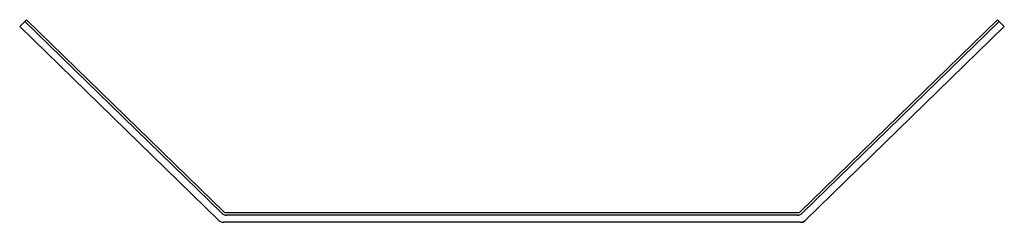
# Model space of a CAD drawing. Header units: millimetres. Extents: x 4611.39 to 4613.45, y 2900.89 to 2901.31.
import ezdxf

# ---------------------------------------------------------------- set-up
doc = ezdxf.new("R2010")
doc.units = ezdxf.units.MM
doc.layers.add('SANINDUSA', color=3, linetype='Continuous')

msp = doc.modelspace()

# ---------------------------------------------------------------- linework, layer by layer
at = {"layer": 'SANINDUSA'}
for p, q in [((4611.3905, 2901.2998), (4611.394, 2901.3034)), ((4611.8078, 2900.8937), (4611.3905, 2901.2998)), ((4611.4009, 2901.3105), (4611.394, 2901.3034)), ((4611.4009, 2901.3105), (4611.4044, 2901.3141)), ((4611.8139, 2900.9087), (4611.4009, 2901.3105)), ((4611.8185, 2900.9112), (4611.4044, 2901.3141)), ((4613.0252, 2900.9112), (4613.4393, 2901.3141)), ((4613.0298, 2900.9087), (4613.4428, 2901.3105)), ((4613.4532, 2901.2998), (4613.0359, 2900.8937)), ((4613.4428, 2901.3105), (4613.4393, 2901.3141)), ((4613.4497, 2901.3034), (4613.4428, 2901.3105)), ((4613.4497, 2901.3034), (4613.4532, 2901.2998)), ((4613.0217, 2900.9098), (4611.822, 2900.9098)), ((4613.0262, 2900.8898), (4611.8175, 2900.8898)), ((4613.0201, 2900.9048), (4611.8236, 2900.9048))]:
    msp.add_line(p, q, dxfattribs=at)
at = {"layer": 'SANINDUSA', "ltscale": 0.2}
for p, q in [((4613.0262, 2900.8898), (4613.0319, 2900.8898)), ((4613.0319, 2900.8898), (4613.0359, 2900.8937))]:
    msp.add_line(p, q, dxfattribs=at)
at = {"layer": 'SANINDUSA'}
for centre, radius, start, end in [((4611.8236, 2900.9188), 0.014, 225.7838, 270), ((4611.822, 2900.9148), 0.005, 225.7838, 270), ((4613.0201, 2900.9188), 0.014, 270, 314.2162), ((4613.0217, 2900.9148), 0.005, 270, 314.2162), ((4611.8175, 2900.9038), 0.014, 225.7838, 270), ((4613.0262, 2900.9038), 0.014, 270, 314.2162)]:
    msp.add_arc(centre, radius, start, end, dxfattribs=at)

doc.saveas('drawing.dxf')
